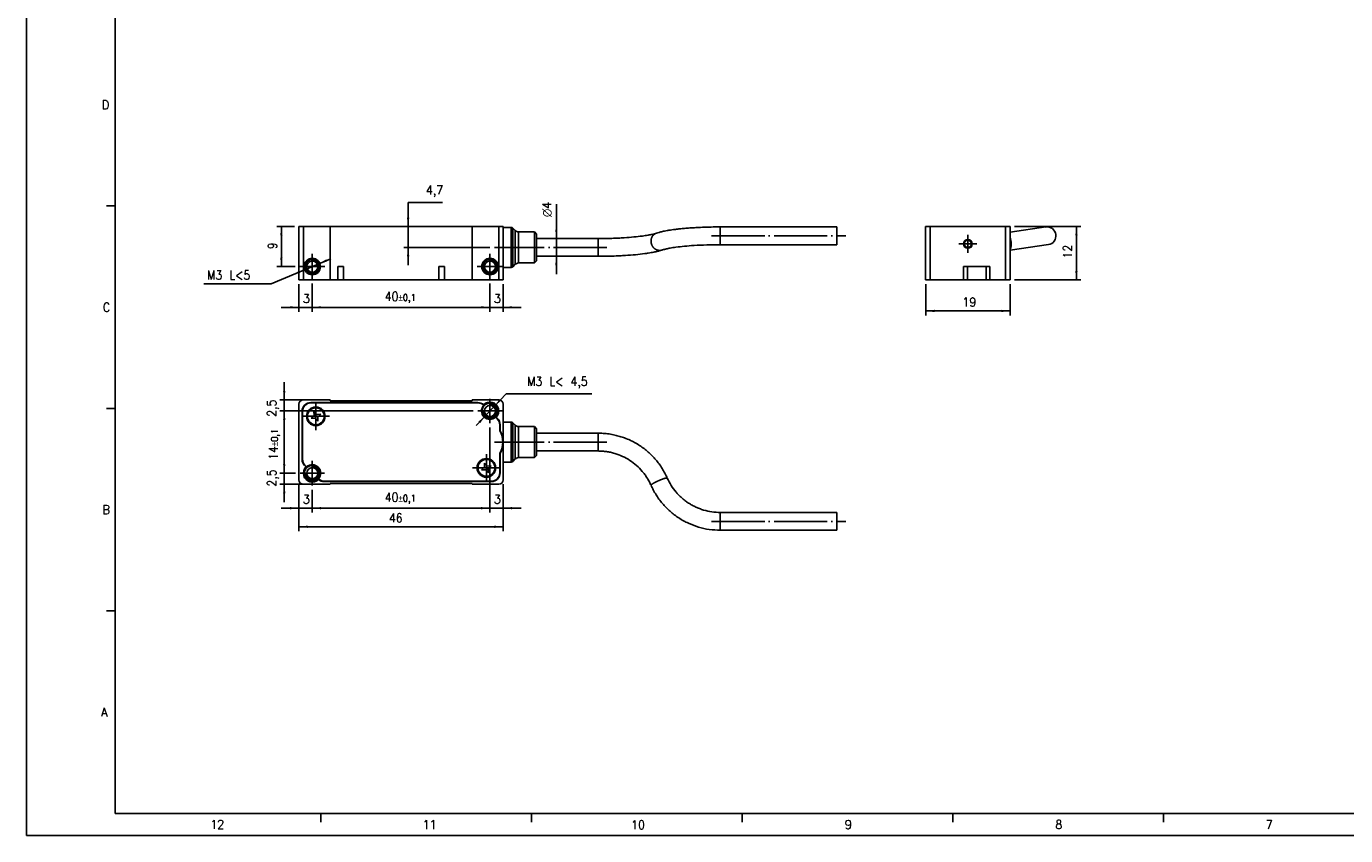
# Model space of a CAD drawing. Header units: millimetres. Extents: x -85 to 2608, y -72 to 348.
# Tile 1 of 7: x -85 to 212, y -72 to 110. Entities that reach past the tile are written whole.
import ezdxf

# ---------------------------------------------------------------- set-up
doc = ezdxf.new("R2010")
doc.units = ezdxf.units.MM
doc.linetypes.add('DOT_CENTER', pattern=[14, 12, -1, 0, -1])
doc.layers.add('1', color=7, linetype='Continuous')
doc.styles.add('CONVERTER_11', font='txt.shx', dxfattribs={"width": 0.9})
doc.dimstyles.new('ME10_DIM_33', dxfattribs={"dimtxt": 2, "dimasz": 2, "dimexe": 1, "dimexo": 1, "dimgap": 1, "dimtad": 1, "dimdsep": 46, "dimtxsty": 'CONVERTER_11', "dimsah": 1, "dimcen": 0.09, "dimclrd": 2, "dimclre": 2, "dimclrt": 2, "dimadec": 0, "dimazin": 0, "dimtfac": 1, "dimtdec": 4, "dimtix": 1, "dimtmove": 0, "dimatfit": 3, "dimfxl": 1, "dimtolj": 1, "dimtzin": 0, "dimarcsym": 0})
doc.dimstyles.new('ME10_DIM_34', dxfattribs={"dimtxt": 2, "dimasz": 2, "dimexe": 1, "dimexo": 1, "dimgap": 1, "dimtad": 1, "dimtih": 1, "dimtoh": 1, "dimdsep": 46, "dimtxsty": 'CONVERTER_11', "dimsah": 1, "dimcen": 0.09, "dimclrd": 2, "dimclre": 2, "dimclrt": 2, "dimadec": 0, "dimazin": 0, "dimtfac": 1, "dimtdec": 4, "dimtix": 1, "dimtmove": 1, "dimatfit": 3, "dimfxl": 1, "dimtolj": 1, "dimtzin": 0, "dimarcsym": 0})
doc.dimstyles.new('ME10_DIM_35', dxfattribs={"dimtxt": 2, "dimasz": 2, "dimexe": 1, "dimexo": 1, "dimgap": 1, "dimtad": 1, "dimdsep": 46, "dimtxsty": 'CONVERTER_11', "dimsah": 1, "dimcen": 0.09, "dimclrd": 2, "dimclre": 2, "dimclrt": 2, "dimadec": 0, "dimazin": 0, "dimtfac": 1, "dimtdec": 4, "dimtix": 1, "dimtmove": 0, "dimatfit": 3, "dimfxl": 1, "dimtolj": 1, "dimtzin": 0, "dimarcsym": 0})
doc.dimstyles.new('ME10_DIM_36', dxfattribs={"dimtxt": 2, "dimasz": 2, "dimexe": 1, "dimexo": 1, "dimgap": 1, "dimtad": 1, "dimdsep": 46, "dimtxsty": 'CONVERTER_11', "dimsah": 1, "dimcen": 0.09, "dimclrd": 2, "dimclre": 2, "dimclrt": 2, "dimadec": 0, "dimazin": 0, "dimtol": 1, "dimtp": 0.1, "dimtm": 0.1, "dimtfac": 0.75, "dimtdec": 0, "dimtix": 1, "dimtmove": 0, "dimatfit": 3, "dimfxl": 1, "dimtolj": 1, "dimtzin": 0, "dimarcsym": 0})
doc.dimstyles.new('ME10_DIM_37', dxfattribs={"dimtxt": 2, "dimasz": 2, "dimexe": 1, "dimexo": 1, "dimgap": 1, "dimtad": 1, "dimdsep": 46, "dimtxsty": 'CONVERTER_11', "dimsah": 1, "dimcen": 0.09, "dimclrd": 2, "dimclre": 2, "dimclrt": 2, "dimadec": 0, "dimazin": 0, "dimtfac": 1, "dimtdec": 4, "dimtix": 1, "dimtmove": 0, "dimatfit": 3, "dimfxl": 1, "dimtolj": 1, "dimtzin": 0, "dimarcsym": 0})
doc.dimstyles.new('ME10_DIM_38', dxfattribs={"dimtxt": 2, "dimasz": 2, "dimexe": 1, "dimexo": 1, "dimgap": 1, "dimtad": 1, "dimdsep": 46, "dimtxsty": 'CONVERTER_11', "dimsah": 1, "dimcen": 0.09, "dimclrd": 2, "dimclre": 2, "dimclrt": 2, "dimadec": 0, "dimazin": 0, "dimtfac": 1, "dimtdec": 4, "dimtix": 1, "dimtmove": 0, "dimatfit": 3, "dimfxl": 1, "dimtolj": 1, "dimtzin": 0, "dimarcsym": 0})
doc.dimstyles.new('ME10_DIM_39', dxfattribs={"dimtxt": 2, "dimasz": 2, "dimexe": 1, "dimexo": 1, "dimgap": 1, "dimtad": 1, "dimdsep": 46, "dimtxsty": 'CONVERTER_11', "dimsah": 1, "dimcen": 0.09, "dimclrd": 2, "dimclre": 2, "dimclrt": 2, "dimadec": 0, "dimazin": 0, "dimtfac": 1, "dimtdec": 4, "dimtix": 1, "dimtmove": 0, "dimatfit": 3, "dimfxl": 1, "dimtolj": 1, "dimtzin": 0, "dimarcsym": 0})
doc.dimstyles.new('ME10_DIM_40', dxfattribs={"dimtxt": 2, "dimasz": 2, "dimexe": 1, "dimexo": 1, "dimgap": 1, "dimtad": 1, "dimdsep": 46, "dimtxsty": 'CONVERTER_11', "dimsah": 1, "dimcen": 0.09, "dimclrd": 2, "dimclre": 2, "dimclrt": 2, "dimadec": 0, "dimazin": 0, "dimtfac": 1, "dimtdec": 4, "dimtix": 1, "dimtmove": 0, "dimatfit": 3, "dimfxl": 1, "dimtolj": 1, "dimtzin": 0, "dimarcsym": 0})
doc.dimstyles.new('ME10_DIM_41', dxfattribs={"dimtxt": 2, "dimasz": 2, "dimexe": 1, "dimexo": 1, "dimgap": 1, "dimtad": 1, "dimdsep": 46, "dimtxsty": 'CONVERTER_11', "dimsah": 1, "dimcen": 0.09, "dimclrd": 2, "dimclre": 2, "dimclrt": 2, "dimadec": 0, "dimazin": 0, "dimtfac": 1, "dimtdec": 4, "dimtix": 1, "dimtmove": 0, "dimatfit": 3, "dimfxl": 1, "dimtolj": 1, "dimtzin": 0, "dimarcsym": 0})
doc.dimstyles.new('ME10_DIM_42', dxfattribs={"dimtxt": 2, "dimasz": 2, "dimexe": 1, "dimexo": 1, "dimgap": 1, "dimtad": 1, "dimdsep": 46, "dimtxsty": 'CONVERTER_11', "dimsah": 1, "dimcen": 0.09, "dimclrd": 2, "dimclre": 2, "dimclrt": 2, "dimadec": 0, "dimazin": 0, "dimtfac": 1, "dimtdec": 4, "dimtix": 1, "dimtmove": 0, "dimatfit": 3, "dimfxl": 1, "dimtolj": 1, "dimtzin": 0, "dimarcsym": 0})
doc.dimstyles.new('ME10_DIM_43', dxfattribs={"dimtxt": 2, "dimasz": 2, "dimexe": 1, "dimexo": 1, "dimgap": 1, "dimtad": 1, "dimdsep": 46, "dimtxsty": 'CONVERTER_11', "dimsah": 1, "dimcen": 0.09, "dimclrd": 2, "dimclre": 2, "dimclrt": 2, "dimadec": 0, "dimazin": 0, "dimtfac": 1, "dimtdec": 4, "dimtix": 1, "dimtmove": 0, "dimatfit": 3, "dimfxl": 1, "dimtolj": 1, "dimtzin": 0, "dimarcsym": 0})
doc.dimstyles.new('ME10_DIM_44', dxfattribs={"dimtxt": 2, "dimasz": 2, "dimexe": 1, "dimexo": 1, "dimgap": 1, "dimtad": 1, "dimdsep": 46, "dimtxsty": 'CONVERTER_11', "dimsah": 1, "dimcen": 0.09, "dimclrd": 2, "dimclre": 2, "dimclrt": 2, "dimadec": 0, "dimazin": 0, "dimtol": 1, "dimtp": 0.1, "dimtm": 0.1, "dimtfac": 0.75, "dimtdec": 0, "dimtix": 1, "dimtmove": 0, "dimatfit": 3, "dimfxl": 1, "dimtolj": 1, "dimtzin": 0, "dimarcsym": 0})
doc.dimstyles.new('ME10_DIM_45', dxfattribs={"dimtxt": 2, "dimasz": 2, "dimexe": 1, "dimexo": 1, "dimgap": 1, "dimtad": 1, "dimdsep": 46, "dimtxsty": 'CONVERTER_11', "dimsah": 1, "dimcen": 0.09, "dimclrd": 2, "dimclre": 2, "dimclrt": 2, "dimadec": 0, "dimazin": 0, "dimtfac": 1, "dimtdec": 4, "dimtix": 1, "dimtmove": 0, "dimatfit": 3, "dimfxl": 1, "dimtolj": 1, "dimtzin": 0, "dimarcsym": 0})
doc.dimstyles.new('ME10_DIM_46', dxfattribs={"dimtxt": 2, "dimasz": 2, "dimexe": 1, "dimexo": 1, "dimgap": 1, "dimtad": 1, "dimdsep": 46, "dimtxsty": 'CONVERTER_11', "dimsah": 1, "dimcen": 0.09, "dimclrd": 2, "dimclre": 2, "dimclrt": 2, "dimadec": 0, "dimazin": 0, "dimtol": 1, "dimtp": 0.1, "dimtm": 0.1, "dimtfac": 0.75, "dimtdec": 0, "dimtix": 1, "dimtmove": 0, "dimatfit": 3, "dimfxl": 1, "dimtolj": 1, "dimtzin": 0, "dimarcsym": 0})
doc.dimstyles.new('ME10_DIM_47', dxfattribs={"dimtxt": 2, "dimasz": 2, "dimexe": 1, "dimexo": 1, "dimgap": 1, "dimtad": 1, "dimdsep": 46, "dimtxsty": 'CONVERTER_11', "dimsah": 1, "dimcen": 0.09, "dimclrd": 2, "dimclre": 2, "dimclrt": 2, "dimadec": 0, "dimazin": 0, "dimtfac": 1, "dimtdec": 4, "dimtix": 1, "dimtmove": 0, "dimatfit": 3, "dimfxl": 1, "dimtolj": 1, "dimtzin": 0, "dimarcsym": 0})

# ---------------------------------------------------------------- blocks, each defined once
blk = doc.blocks.new('CABEZA_REGLA_EXPOSED__26', base_point=(-23.55, 53))
at = {"color": 7, "linetype": 'Continuous'}
for p, q in [((-23.55, 65), (-22.55, 65)), ((-23.55, 53), (-23.55, 65)), ((-16.55, 65), (-22.55, 65)), ((15.45, 65), (-16.55, 65)), ((-16.55, 53), (-16.55, 65)), ((15.45, 65), (21.45, 65)), ((15.45, 65), (15.45, 53)), ((21.45, 65), (22.45, 65)), ((22.45, 64.8), (22.45, 65)), ((24.25, 64.8), (22.45, 64.8)), ((22.45, 55.8), (22.45, 64.8)), ((25.16, 64.09), (24.6, 64.65)), ((29.45, 63.8), (25.87, 63.8)), ((29.45, 56.8), (29.45, 63.8)), ((29.95, 63.3), (29.45, 63.8)), ((29.95, 63.3), (29.95, 57.3)), ((71.3, 64.92), (97.55, 64.92)), ((97.55, 60.94), (97.55, 64.92)), ((43.79, 62.3), (29.95, 62.3)), ((71.3, 60.92), (97.55, 60.92)), ((97.55, 60.92), (97.55, 60.94)), ((25.16, 56.51), (24.6, 55.95)), ((29.45, 56.8), (25.87, 56.8)), ((29.95, 57.3), (29.45, 56.8)), ((43.79, 58.3), (29.95, 58.3)), ((-14.77, 56), (-14.77, 53)), ((-14.77, 56), (-13.52, 56)), ((-13.52, 56), (-13.52, 53)), ((7.93, 56), (7.93, 53)), ((7.93, 56), (9.18, 56)), ((9.18, 56), (9.18, 53)), ((24.25, 55.8), (22.45, 55.8)), ((22.45, 53), (22.45, 55.8)), ((-23.55, 53), (-22.55, 53)), ((-22.55, 53), (-16.55, 53)), ((-14.77, 53), (-16.55, 53)), ((-14.77, 53), (-13.52, 53)), ((7.93, 53), (-13.52, 53)), ((7.93, 53), (9.18, 53)), ((15.45, 53), (9.18, 53)), ((21.45, 53), (15.45, 53)), ((21.45, 53), (22.45, 53))]:
    blk.add_line(p, q, dxfattribs=at)
at = {"color": 3, "linetype": 'Continuous'}
for p, q in [((-22.55, 65), (-22.55, 53)), ((21.45, 53), (21.45, 65)), ((24.25, 55.8), (24.25, 64.8)), ((24.6, 55.95), (24.6, 64.65)), ((25.16, 56.51), (25.16, 64.09)), ((25.87, 56.8), (25.87, 63.8)), ((71.3, 64.92), (71.3, 60.92)), ((43.79, 58.3), (43.79, 62.3))]:
    blk.add_line(p, q, dxfattribs=at)
at = {"color": 7, "linetype": 'Continuous'}
for centre, radius in [((-20.55, 56), 1.85), ((-20.55, 56), 1.6), ((-20.55, 56), 1.25), ((19.45, 56), 1.85), ((19.45, 56), 1.6), ((19.45, 56), 1.25)]:
    blk.add_circle(centre, radius, dxfattribs=at)
for centre, radius, start, end in [((24.25, 64.3), 0.5, 45, 90), ((25.87, 64.8), 1, 225, 270), ((25.87, 55.8), 1, 90, 135), ((24.25, 56.3), 0.5, 270, 315)]:
    blk.add_arc(centre, radius, start, end, dxfattribs=at)
for points, knots in [([(43.79, 62.3), (44.26, 62.3), (45.3, 62.31), (46.81, 62.34), (48.3, 62.4), (49.96, 62.49), (51.78, 62.63), (53.34, 62.81), (54.4, 62.96), (54.99, 63.05), (55.5, 63.15), (55.99, 63.25), (56.46, 63.37), (56.78, 63.47), (56.91, 63.51)], [0, 0, 0, 0, 1.413116, 3.102191, 4.528145, 5.906162, 8.079477, 10.000093, 10.624081, 11.293547, 11.770348, 12.197611, 12.794776, 13.209893, 13.209893, 13.209893, 13.209893]), ([(56.91, 63.51), (57.11, 63.57), (57.57, 63.71), (58.19, 63.86), (58.8, 63.99), (59.39, 64.1), (60.06, 64.21), (60.85, 64.32), (61.73, 64.43), (62.73, 64.54), (63.88, 64.64), (65.13, 64.73), (66.56, 64.81), (68.07, 64.87), (69.68, 64.91), (70.76, 64.92), (71.3, 64.92)], [0, 0, 0, 0, 0.62921, 1.420102, 1.920735, 2.501937, 3.237484, 3.957403, 4.896846, 5.884032, 6.986244, 8.336976, 9.653053, 11.270361, 12.875708, 14.497938, 14.497938, 14.497938, 14.497938]), ([(58.18, 59.71), (57.98, 59.65), (57.53, 59.51), (56.9, 59.36), (56.29, 59.23), (55.72, 59.12), (55.05, 59.01), (53.88, 58.84), (52.17, 58.65), (50.28, 58.5), (48.54, 58.41), (47.07, 58.35), (45.46, 58.31), (44.38, 58.3), (43.79, 58.3)], [0, 0, 0, 0, 0.62921, 1.420102, 1.920735, 2.501937, 3.167308, 3.957403, 6.044519, 8.336803, 9.65288, 11.270188, 12.725872, 14.497764, 14.497764, 14.497764, 14.497764]), ([(71.3, 60.92), (70.29, 60.91), (68.32, 60.89), (65.63, 60.77), (63.31, 60.59), (61.72, 60.41), (60.66, 60.26), (60.07, 60.16), (59.58, 60.07), (59.19, 59.98), (58.86, 59.91), (58.6, 59.84), (58.37, 59.77), (58.25, 59.73), (58.18, 59.71)], [0, 0, 0, 0, 3.020094, 5.905976, 8.079292, 9.999908, 10.709906, 11.293362, 11.787708, 12.197427, 12.492159, 12.809339, 12.999902, 13.209786, 13.209786, 13.209786, 13.209786])]:
    blk.add_open_spline(points, degree=3, knots=knots, dxfattribs=at)
at = {"color": 3, "linetype": 'Continuous'}
for points, knots in [([(55.71, 61.73), (55.71, 61.75), (55.71, 61.79), (55.72, 61.86), (55.72, 61.93), (55.73, 62), (55.74, 62.07), (55.75, 62.14), (55.77, 62.21), (55.79, 62.28), (55.81, 62.35), (55.83, 62.41), (55.86, 62.48), (55.88, 62.55), (55.91, 62.62), (55.95, 62.68), (55.98, 62.75), (56.02, 62.81), (56.06, 62.87), (56.11, 62.93), (56.15, 62.99), (56.2, 63.04), (56.25, 63.1), (56.31, 63.15), (56.36, 63.19), (56.42, 63.24), (56.48, 63.28), (56.53, 63.32), (56.6, 63.36), (56.66, 63.4), (56.72, 63.43), (56.78, 63.46), (56.85, 63.48), (56.89, 63.5), (56.91, 63.51)], [0, 0, 0, 0, 0.067336, 0.135441, 0.204275, 0.273796, 0.343959, 0.414718, 0.486023, 0.557823, 0.630066, 0.702698, 0.775664, 0.848908, 0.922375, 0.99601, 1.069758, 1.143564, 1.217376, 1.291142, 1.364811, 1.438337, 1.511673, 1.584775, 1.657603, 1.730116, 1.80228, 1.874058, 1.945419, 2.016332, 2.086771, 2.156708, 2.22612, 2.294983, 2.294983, 2.294983, 2.294983]), ([(58.18, 59.71), (58.16, 59.71), (58.13, 59.7), (58.07, 59.68), (58.02, 59.67), (57.97, 59.66), (57.92, 59.65), (57.86, 59.64), (57.81, 59.63), (57.76, 59.63), (57.71, 59.63), (57.66, 59.63), (57.6, 59.63), (57.55, 59.63), (57.5, 59.63), (57.45, 59.64), (57.4, 59.65), (57.35, 59.65), (57.3, 59.66), (57.25, 59.68), (57.19, 59.69), (57.14, 59.7), (57.09, 59.72), (57.03, 59.74), (56.98, 59.76), (56.93, 59.78), (56.88, 59.81), (56.82, 59.84), (56.77, 59.86), (56.72, 59.89), (56.67, 59.93), (56.62, 59.96), (56.57, 59.99), (56.52, 60.03), (56.48, 60.07), (56.43, 60.11), (56.38, 60.15), (56.34, 60.2), (56.29, 60.24), (56.25, 60.29), (56.21, 60.34), (56.17, 60.39), (56.13, 60.44), (56.1, 60.49), (56.06, 60.54), (56.03, 60.59), (56, 60.65), (55.97, 60.7), (55.94, 60.76), (55.91, 60.81), (55.89, 60.87), (55.86, 60.93), (55.84, 60.99), (55.82, 61.04), (55.8, 61.1), (55.79, 61.16), (55.77, 61.22), (55.76, 61.28), (55.75, 61.33), (55.74, 61.39), (55.73, 61.45), (55.72, 61.5), (55.72, 61.56), (55.71, 61.62), (55.71, 61.67), (55.71, 61.71), (55.71, 61.73)], [0, 0, 0, 0, 0.055115, 0.109848, 0.16419, 0.218131, 0.271662, 0.324773, 0.377456, 0.429703, 0.481506, 0.532858, 0.583751, 0.634179, 0.684538, 0.735539, 0.787199, 0.839513, 0.892478, 0.946088, 1.000336, 1.055215, 1.110715, 1.166824, 1.223529, 1.280815, 1.338665, 1.397061, 1.455982, 1.515406, 1.575308, 1.635662, 1.69644, 1.757613, 1.819148, 1.881013, 1.943172, 2.005591, 2.06823, 2.131052, 2.194018, 2.257086, 2.320216, 2.383366, 2.446495, 2.509561, 2.572521, 2.635336, 2.697963, 2.760362, 2.822494, 2.884321, 2.945804, 3.006908, 3.067598, 3.127841, 3.187605, 3.24686, 3.305578, 3.363732, 3.421299, 3.478255, 3.534579, 3.590253, 3.645259, 3.699583, 3.699583, 3.699583, 3.699583])]:
    blk.add_open_spline(points, degree=3, knots=knots, dxfattribs=at)
at = {"layer": '1', "color": 2, "linetype": 'DOT_CENTER'}
for p, q in [((69.3, 62.92), (99.55, 62.92)), ((26.25, 60.3), (20.45, 60.3)), ((26.25, 60.3), (20.45, 60.3)), ((27.16, 60.3), (22.6, 60.3)), ((45.79, 60.3), (23.87, 60.3)), ((-20.55, 58.85), (-20.55, 53.15)), ((19.45, 58.85), (19.45, 53.15)), ((-17.7, 56), (-23.4, 56)), ((22.3, 56), (16.6, 56))]:
    blk.add_line(p, q, dxfattribs=at)
at = {"layer": '1', "color": 30, "linetype": 'Continuous'}
for centre in [(-20.55, 56), (19.45, 56)]:
    blk.add_arc(centre, 1.5, 175, 95, dxfattribs=at)
blk = doc.blocks.new('*D57')
at = {"layer": '1', "color": 2, "linetype": 'Continuous'}
for p, q in [((34.4, 70.01), (34.4, 62.3)), ((30.95, 62.3), (35.4, 62.3)), ((34.4, 62.3), (34.4, 58.3)), ((30.95, 58.3), (35.4, 58.3)), ((34.4, 58.3), (34.4, 54.3))]:
    blk.add_line(p, q, dxfattribs=at)
at = {"layer": '1', "color": 2}
for points in [[(34.14, 64.3), (34.66, 64.3), (34.4, 62.3)], [(34.66, 56.3), (34.14, 56.3), (34.4, 58.3)]]:
    blk.add_solid(points, dxfattribs=at)
at = {"layer": '1', "color": 2, "insert": (33.4, 65.53), "char_height": 2, "attachment_point": 7, "rotation": 90, "line_spacing_factor": 0.60024, "style": 'CONVERTER_11'}
blk.add_mtext('\\C2; {\\Fgdt;n}\\C2;4', dxfattribs=at)
blk = doc.blocks.new('*D58')
at = {"layer": '1', "color": 2, "linetype": 'Continuous'}
for p, q in [((1.04, 56.3), (1.04, 70.39)), ((1.04, 70.39), (8.74, 70.39)), ((14.45, 65), (0.04, 65)), ((19.45, 60.3), (0.04, 60.3))]:
    blk.add_line(p, q, dxfattribs=at)
at = {"layer": '1', "color": 2}
for points in [[(0.77, 67), (1.3, 67), (1.04, 65)], [(1.3, 58.3), (0.77, 58.3), (1.04, 60.3)]]:
    blk.add_solid(points, dxfattribs=at)
at = {"layer": '1', "color": 2, "insert": (5.04, 71.59), "char_height": 2, "attachment_point": 7, "rotation": 0.0001, "line_spacing_factor": 0.60024, "style": 'CONVERTER_11'}
blk.add_mtext('4,7', dxfattribs=at)
blk = doc.blocks.new('*D59')
at = {"layer": '1', "color": 2, "linetype": 'Continuous'}
for p, q in [((19.45, 52.15), (19.45, 45.82)), ((22.45, 52), (22.45, 45.82)), ((15.45, 46.82), (19.45, 46.82)), ((19.45, 46.82), (22.45, 46.82)), ((22.45, 46.82), (26.45, 46.82))]:
    blk.add_line(p, q, dxfattribs=at)
at = {"layer": '1', "color": 2}
for points in [[(17.45, 46.56), (17.45, 47.09), (19.45, 46.82)], [(24.45, 47.09), (24.45, 46.56), (22.45, 46.82)]]:
    blk.add_solid(points, dxfattribs=at)
at = {"layer": '1', "color": 2, "insert": (20.35, 47.82), "char_height": 2, "attachment_point": 7, "rotation": 0.0001, "line_spacing_factor": 0.60024, "style": 'CONVERTER_11'}
blk.add_mtext('3', dxfattribs=at)
blk = doc.blocks.new('*D60')
at = {"layer": '1', "color": 2, "linetype": 'Continuous'}
for p, q in [((-20.55, 52.15), (-20.55, 45.82)), ((19.45, 52.15), (19.45, 45.82)), ((-20.55, 46.82), (19.45, 46.82))]:
    blk.add_line(p, q, dxfattribs=at)
at = {"layer": '1', "color": 2}
for points in [[(-18.55, 47.09), (-18.55, 46.56), (-20.55, 46.82)], [(17.45, 46.56), (17.45, 47.09), (19.45, 46.82)]]:
    blk.add_solid(points, dxfattribs=at)
at = {"layer": '1', "color": 2, "insert": (-4.23, 47.82), "char_height": 2, "attachment_point": 7, "rotation": 0.0001, "line_spacing_factor": 0.60024, "style": 'CONVERTER_11'}
blk.add_mtext('\\C2;40\\C2;\\H1.5;{\\Fgdt;`}0,1', dxfattribs=at)
blk = doc.blocks.new('*D61')
at = {"layer": '1', "color": 2, "linetype": 'Continuous'}
for p, q in [((-23.55, 52), (-23.55, 45.82)), ((-20.55, 52.15), (-20.55, 45.82)), ((-27.55, 46.82), (-23.55, 46.82)), ((-23.55, 46.82), (-20.55, 46.82)), ((-20.55, 46.82), (-16.55, 46.82))]:
    blk.add_line(p, q, dxfattribs=at)
at = {"layer": '1', "color": 2}
for points in [[(-25.55, 46.56), (-25.55, 47.09), (-23.55, 46.82)], [(-18.55, 47.09), (-18.55, 46.56), (-20.55, 46.82)]]:
    blk.add_solid(points, dxfattribs=at)
at = {"layer": '1', "color": 2, "insert": (-22.65, 47.82), "char_height": 2, "attachment_point": 7, "rotation": 0.0001, "line_spacing_factor": 0.60024, "style": 'CONVERTER_11'}
blk.add_mtext('3', dxfattribs=at)
blk = doc.blocks.new('*D62')
at = {"layer": '1', "color": 2, "linetype": 'Continuous'}
for p, q in [((-24.55, 65), (-28.51, 65)), ((-27.51, 65), (-27.51, 56)), ((-24.4, 56), (-28.51, 56))]:
    blk.add_line(p, q, dxfattribs=at)
at = {"layer": '1', "color": 2}
for points in [[(-27.24, 63), (-27.77, 63), (-27.51, 65)], [(-27.77, 58), (-27.24, 58), (-27.51, 56)]]:
    blk.add_solid(points, dxfattribs=at)
at = {"layer": '1', "color": 2, "insert": (-28.51, 59.9), "char_height": 2, "attachment_point": 7, "rotation": 90, "line_spacing_factor": 0.60024, "style": 'CONVERTER_11'}
blk.add_mtext('9', dxfattribs=at)
blk = doc.blocks.new('*D63')
at = {"layer": '1', "color": 2, "linetype": 'Continuous'}
for p, q in [((-16.4, 57.76), (-29.78, 52.08)), ((-29.78, 52.08), (-44.98, 52.08))]:
    blk.add_line(p, q, dxfattribs=at)
at = {"layer": '1', "color": 2}
for points in [[(-17.43, 57.61), (-17.22, 57.13), (-19.17, 56.59)], [(-23.66, 54.39), (-23.87, 54.87), (-21.93, 55.41)]]:
    blk.add_solid(points, dxfattribs=at)
at = {"layer": '1', "color": 2, "insert": (-44.22, 53.08), "char_height": 2, "attachment_point": 7, "rotation": 0.0001, "line_spacing_factor": 0.60024, "style": 'CONVERTER_11'}
blk.add_mtext('\\C2;M\\C2;3\\C2; L<5', dxfattribs=at)
blk = doc.blocks.new('CABEZA_REGLA_EXPOSED__27', base_point=(117.55, 53))
at = {"color": 7, "linetype": 'Continuous'}
for p, q in [((117.55, 65), (117.55, 53)), ((117.55, 65), (118.55, 65)), ((135.55, 65), (118.55, 65)), ((135.55, 65), (136.55, 65)), ((136.55, 53), (136.55, 65)), ((136.55, 63.72), (144.58, 64.9)), ((136.55, 59.67), (145.17, 60.94)), ((126.07, 56), (126.95, 56)), ((126.07, 56), (126.07, 53)), ((126.95, 56), (131.15, 56)), ((131.15, 56), (132.02, 56)), ((132.02, 56), (132.02, 53)), ((118.55, 53), (117.55, 53)), ((118.55, 53), (126.07, 53)), ((126.07, 53), (126.95, 53)), ((131.15, 53), (126.95, 53)), ((131.15, 53), (132.02, 53)), ((132.02, 53), (135.55, 53)), ((135.55, 53), (136.55, 53))]:
    blk.add_line(p, q, dxfattribs=at)
at = {"color": 3, "linetype": 'Continuous'}
for p, q in [((118.55, 53), (118.55, 65)), ((135.55, 53), (135.55, 65)), ((126.95, 53), (126.95, 56)), ((131.15, 53), (131.15, 56))]:
    blk.add_line(p, q, dxfattribs=at)
at = {"color": 7, "linetype": 'Continuous'}
for radius in [1, 0.8]:
    blk.add_circle((127.05, 61.1), radius, dxfattribs=at)
blk.add_arc((144.88, 62.92), 2, 278.3543, 98.3543, dxfattribs=at)
at = {"color": 3, "linetype": 'Continuous'}
for points, knots in [([(136.75, 61.73), (136.75, 61.76), (136.73, 61.83), (136.72, 61.94), (136.69, 62.04), (136.67, 62.13), (136.66, 62.2), (136.64, 62.26), (136.63, 62.31), (136.61, 62.36), (136.6, 62.42), (136.58, 62.47), (136.56, 62.52), (136.55, 62.56), (136.55, 62.57)], [0, 0, 0, 0, 0.1055445, 0.2130129, 0.3220291, 0.4321717, 0.4875244, 0.5429836, 0.5984865, 0.6539685, 0.7093636, 0.7646047, 0.8196235, 0.8743514, 0.8743514, 0.8743514, 0.8743514]), ([(136.55, 59.85), (136.55, 59.86), (136.57, 59.88), (136.59, 59.92), (136.61, 59.96), (136.63, 60), (136.65, 60.04), (136.66, 60.09), (136.68, 60.14), (136.7, 60.19), (136.71, 60.24), (136.73, 60.3), (136.74, 60.35), (136.75, 60.41), (136.76, 60.47), (136.77, 60.53), (136.78, 60.59), (136.78, 60.66), (136.79, 60.72), (136.8, 60.79), (136.8, 60.86), (136.8, 60.92), (136.8, 60.99), (136.8, 61.06), (136.8, 61.13), (136.8, 61.19), (136.8, 61.26), (136.79, 61.33), (136.79, 61.4), (136.78, 61.46), (136.78, 61.53), (136.77, 61.6), (136.76, 61.66), (136.75, 61.7), (136.75, 61.73)], [0, 0, 0, 0, 0.040437, 0.082685, 0.126772, 0.172708, 0.22049, 0.270101, 0.32151, 0.374672, 0.429533, 0.486023, 0.544065, 0.603571, 0.664444, 0.726581, 0.789869, 0.854194, 0.919434, 0.985465, 1.052162, 1.119396, 1.18704, 1.254969, 1.323055, 1.391178, 1.459218, 1.52706, 1.594593, 1.661713, 1.728319, 1.794317, 1.859621, 1.924148, 1.924148, 1.924148, 1.924148])]:
    blk.add_open_spline(points, degree=3, knots=knots, dxfattribs=at)
at = {"layer": '1', "color": 2, "linetype": 'DOT_CENTER'}
for p, q in [((127.05, 63.1), (127.05, 59.1)), ((129.05, 61.1), (125.05, 61.1))]:
    blk.add_line(p, q, dxfattribs=at)
blk = doc.blocks.new('*D64')
at = {"layer": '1', "color": 2, "linetype": 'Continuous'}
for p, q in [((137.55, 65), (152.49, 65)), ((151.49, 65), (151.49, 53)), ((137.55, 53), (152.49, 53))]:
    blk.add_line(p, q, dxfattribs=at)
at = {"layer": '1', "color": 2}
for points in [[(151.75, 63), (151.22, 63), (151.49, 65)], [(151.22, 55), (151.75, 55), (151.49, 53)]]:
    blk.add_solid(points, dxfattribs=at)
at = {"layer": '1', "color": 2, "insert": (150.49, 57.8), "char_height": 2, "attachment_point": 7, "rotation": 90, "line_spacing_factor": 0.60024, "style": 'CONVERTER_11'}
blk.add_mtext('12', dxfattribs=at)
blk = doc.blocks.new('*D65')
at = {"layer": '1', "color": 2, "linetype": 'Continuous'}
for p, q in [((117.55, 52), (117.55, 45.01)), ((136.55, 52), (136.55, 45.01)), ((117.55, 46.01), (136.55, 46.01))]:
    blk.add_line(p, q, dxfattribs=at)
at = {"layer": '1', "color": 2}
for points in [[(119.55, 46.28), (119.55, 45.75), (117.55, 46.01)], [(134.55, 45.75), (134.55, 46.28), (136.55, 46.01)]]:
    blk.add_solid(points, dxfattribs=at)
at = {"layer": '1', "color": 2, "insert": (125.85, 47.01), "char_height": 2, "attachment_point": 7, "rotation": 0.0001, "line_spacing_factor": 0.60024, "style": 'CONVERTER_11'}
blk.add_mtext('19', dxfattribs=at)
blk = doc.blocks.new('CABEZA_REGLA_EXPOSED__28', base_point=(-23.55, -3.33))
at = {"color": 7, "linetype": 'Continuous'}
for p, q in [((-23.55, 25), (-23.55, 8)), ((-22.55, 26), (-16.55, 26)), ((16.73, 25.4), (-20.85, 25.4)), ((16.73, 25.3), (-20.85, 25.3)), ((-16.55, 25.8), (-16.55, 26)), ((15.45, 25.8), (-16.55, 25.8)), ((15.45, 26), (21.45, 26)), ((15.45, 26), (15.45, 25.8)), ((22.45, 25), (22.45, 21)), ((-22.85, 23.4), (-22.85, 12.63)), ((-22.75, 23.4), (-22.75, 12.63)), ((-20.83, 21.85), (-20.16, 22.47)), ((-19.92, 21.88), (-20.83, 21.85)), ((-20.16, 22.47), (-20.2, 23.38)), ((-20.2, 23.38), (-19.58, 22.72)), ((-19.29, 21.22), (-19.92, 21.88)), ((-19.58, 22.72), (-18.66, 22.75)), ((-18.66, 22.75), (-19.33, 22.13)), ((-19.33, 22.13), (-19.29, 21.22)), ((21.1, 21.72), (20.73, 22.09)), ((20.87, 22.09), (21.17, 21.79)), ((22.45, 21), (22.45, 16.5)), ((24.25, 21), (22.45, 21)), ((25.16, 20.29), (24.6, 20.85)), ((21.65, 19.02), (21.65, 20.37)), ((21.75, 19.05), (21.75, 20.37)), ((29.45, 20), (25.87, 20)), ((29.95, 19.5), (29.45, 20)), ((29.45, 16.5), (29.45, 20)), ((29.95, 19.5), (29.95, 16.5)), ((43.79, 18.5), (29.95, 18.5)), ((22.45, 12), (22.45, 16.5)), ((29.45, 13), (29.45, 16.5)), ((29.95, 16.5), (29.95, 13.5)), ((21.65, 9.6), (21.65, 13.98)), ((21.75, 9.6), (21.75, 13.95)), ((24.25, 12), (22.45, 12)), ((22.45, 8), (22.45, 12)), ((25.16, 12.71), (24.6, 12.15)), ((29.45, 13), (25.87, 13)), ((29.95, 13.5), (29.45, 13)), ((43.79, 14.5), (29.95, 14.5)), ((-21.96, 10.91), (-22.26, 11.21)), ((-21.82, 10.91), (-22.19, 11.28)), ((17.57, 10.25), (18.24, 10.87)), ((18.48, 10.28), (17.57, 10.25)), ((18.24, 10.87), (18.2, 11.78)), ((18.2, 11.78), (18.82, 11.12)), ((19.11, 9.62), (18.48, 10.28)), ((18.82, 11.12), (19.74, 11.15)), ((19.74, 11.15), (19.07, 10.53)), ((19.07, 10.53), (19.11, 9.62)), ((-22.55, 7), (-16.55, 7)), ((19.75, 7.7), (-17.82, 7.7)), ((-17.82, 7.6), (19.75, 7.6)), ((-16.55, 7), (-16.55, 7.2)), ((-16.55, 7.2), (15.45, 7.2)), ((15.45, 7.2), (15.45, 7)), ((15.45, 7), (21.45, 7)), ((71.3, 0.67), (97.55, 0.67)), ((97.55, -3.33), (97.55, 0.67)), ((71.3, -3.33), (97.55, -3.33))]:
    blk.add_line(p, q, dxfattribs=at)
at = {"color": 3, "linetype": 'Continuous'}
for p, q in [((24.25, 12), (24.25, 21)), ((24.6, 12.15), (24.6, 20.85)), ((25.16, 12.71), (25.16, 20.29)), ((25.87, 13), (25.87, 20)), ((43.79, 16.79), (43.79, 18.5)), ((43.79, 14.5), (43.79, 16.79)), ((71.3, -1.04), (71.3, -3.33))]:
    blk.add_line(p, q, dxfattribs=at)
at = {"color": 7, "linetype": 'Continuous'}
for centre, radius in [((-19.75, 22.3), 2.1), ((-19.75, 22.3), 1.9), ((19.45, 23.5), 1.75), ((19.45, 23.5), 1.25), ((18.65, 10.7), 2.1), ((18.65, 10.7), 1.9), ((-20.55, 9.5), 1.75), ((-20.55, 9.5), 1.25)]:
    blk.add_circle(centre, radius, dxfattribs=at)
for centre, radius, start, end in [((-22.55, 25), 1, 90, 180), ((-20.85, 23.4), 2, 90, 180), ((-20.85, 23.4), 1.9, 90, 180), ((16.73, 23.4), 2, 49.0546, 90), ((16.73, 23.4), 1.9, 46.1691, 90), ((19.45, 23.5), 1.9, 138.0289, 311.983), ((19.45, 23.5), 2, 315, 135.1434), ((21.45, 25), 1, 0, 90), ((19.75, 20.37), 1.9, 0, 45), ((19.75, 20.37), 2, 360, 45), ((24.25, 20.5), 0.5, 45, 90), ((17.45, 16.5), 4.9, 328.9973, 31.0027), ((17.45, 16.5), 5, 360, 30.6834), ((25.87, 21), 1, 225, 270), ((17.45, 16.5), 5, 329.3166, 360), ((-20.85, 12.63), 2, 180, 225), ((-20.85, 12.63), 1.9, 180, 225), ((24.25, 12.5), 0.5, 270, 315), ((25.87, 12), 1, 90, 135), ((-20.55, 9.5), 2, 135, 315.1434), ((-20.55, 9.5), 1.9, 318.0289, 131.983), ((19.75, 9.6), 1.9, 270, 0), ((19.75, 9.6), 2, 270, 0), ((-22.55, 8), 1, 180, 270), ((-17.82, 9.6), 1.9, 226.1691, 270), ((-17.82, 9.6), 2, 229.0546, 270), ((21.45, 8), 1, 270, 0)]:
    blk.add_arc(centre, radius, start, end, dxfattribs=at)
for points, knots in [([(43.79, 18.5), (44.18, 18.49), (45, 18.48), (46.26, 18.34), (47.5, 18.11), (48.67, 17.8), (49.82, 17.42), (50.94, 16.96), (52.06, 16.39), (53.47, 15.55), (55.12, 14.3), (56.54, 12.86), (57.55, 11.58), (58.24, 10.57), (58.86, 9.49), (59.21, 8.76), (59.38, 8.39)], [0, 0, 0, 0, 1.158224, 2.473061, 3.786953, 4.943971, 6.09959, 7.410765, 8.563883, 9.871836, 12.322425, 14.769717, 15.913168, 17.209257, 18.426059, 19.642178, 19.642178, 19.642178, 19.642178]), ([(55.72, 6.78), (55.59, 7.04), (55.33, 7.6), (54.86, 8.42), (54.32, 9.21), (53.55, 10.18), (52.47, 11.28), (50.97, 12.42), (49.32, 13.33), (47.82, 13.9), (46.6, 14.21), (45.69, 14.37), (44.76, 14.48), (44.13, 14.49), (43.79, 14.5)], [0, 0, 0, 0, 0.868161, 1.853177, 2.841398, 3.713509, 5.582843, 7.455478, 9.339631, 11.226351, 12.233419, 13.120537, 14.008461, 15.017042, 15.017042, 15.017042, 15.017042]), ([(71.3, -3.33), (70.47, -3.3), (68.83, -3.23), (66.41, -2.67), (64.09, -1.81), (62.29, -0.81), (60.95, 0.13), (60, 0.91), (59.11, 1.75), (58.27, 2.67), (57.51, 3.63), (56.82, 4.67), (56.22, 5.7), (55.88, 6.43), (55.72, 6.78)], [0, 0, 0, 0, 2.470864, 4.940772, 7.404381, 9.865441, 11.09296, 12.319675, 13.543516, 14.766526, 16.063397, 17.206065, 18.499246, 19.638981, 19.638981, 19.638981, 19.638981]), ([(59.38, 8.39), (59.65, 7.84), (60.2, 6.72), (61.12, 5.49), (61.95, 4.57), (62.61, 3.94), (63.35, 3.33), (64.14, 2.78), (64.96, 2.29), (65.79, 1.87), (66.64, 1.51), (67.84, 1.11), (69.4, 0.75), (70.67, 0.7), (71.3, 0.67)], [0, 0, 0, 0, 1.854065, 3.711082, 4.585934, 5.579301, 6.45775, 7.455489, 8.456538, 9.339061, 10.223731, 11.228808, 13.122444, 15.017047, 15.017047, 15.017047, 15.017047])]:
    blk.add_open_spline(points, degree=3, knots=knots, dxfattribs=at)
at = {"color": 3, "linetype": 'Continuous'}
for points, knots in [([(55.71, 6.8), (55.71, 6.8), (55.71, 6.8), (55.71, 6.81), (55.72, 6.83), (55.73, 6.84), (55.74, 6.86), (55.75, 6.87), (55.76, 6.88), (55.77, 6.9), (55.79, 6.91), (55.81, 6.93), (55.82, 6.94), (55.85, 6.96), (55.87, 6.98), (55.89, 7), (55.92, 7.02), (55.95, 7.04), (55.97, 7.06), (56.01, 7.08), (56.04, 7.1), (56.07, 7.12), (56.11, 7.15), (56.15, 7.17), (56.19, 7.19), (56.24, 7.22), (56.29, 7.26), (56.36, 7.3), (56.44, 7.34), (56.51, 7.38), (56.59, 7.42), (56.67, 7.46), (56.75, 7.5), (56.83, 7.54), (56.91, 7.59), (57, 7.63), (57.08, 7.67), (57.16, 7.7), (57.25, 7.74), (57.33, 7.78), (57.41, 7.82), (57.48, 7.85), (57.53, 7.87), (57.57, 7.89), (57.61, 7.9), (57.67, 7.93), (57.73, 7.96), (57.82, 7.99), (57.9, 8.02), (57.98, 8.06), (58.07, 8.09), (58.15, 8.12), (58.23, 8.15), (58.32, 8.18), (58.4, 8.21), (58.48, 8.24), (58.55, 8.26), (58.63, 8.29), (58.7, 8.31), (58.77, 8.33), (58.84, 8.35), (58.9, 8.37), (58.97, 8.38), (59.02, 8.39), (59.07, 8.4), (59.12, 8.41), (59.17, 8.42), (59.21, 8.42), (59.25, 8.43), (59.28, 8.43), (59.31, 8.43), (59.33, 8.42), (59.35, 8.41), (59.37, 8.4), (59.37, 8.4), (59.38, 8.39), (59.38, 8.39)], [0, 0, 0, 0, 0.005088, 0.010497, 0.029991, 0.054307, 0.068536, 0.084239, 0.101476, 0.120293, 0.141678, 0.164864, 0.189876, 0.216732, 0.24544, 0.276003, 0.308415, 0.342662, 0.378725, 0.416575, 0.45618, 0.497497, 0.540481, 0.585076, 0.631223, 0.678859, 0.755725, 0.835729, 0.91856, 1.003884, 1.091355, 1.180615, 1.2713, 1.363047, 1.455494, 1.548289, 1.641092, 1.733576, 1.825435, 1.916382, 2.006152, 2.094505, 2.13807, 2.181395, 2.224981, 2.268854, 2.357345, 2.446614, 2.536389, 2.626374, 2.716255, 2.805704, 2.894379, 2.981929, 3.067998, 3.152228, 3.234268, 3.313772, 3.390409, 3.463868, 3.533857, 3.600116, 3.662411, 3.720548, 3.774368, 3.823753, 3.868628, 3.908968, 3.947074, 3.980126, 4.008305, 4.031904, 4.056027, 4.074969, 4.081171, 4.087158, 4.087158, 4.087158, 4.087158]), ([(55.72, 6.78), (55.72, 6.78), (55.71, 6.78), (55.71, 6.78), (55.71, 6.79), (55.71, 6.79), (55.71, 6.79), (55.71, 6.79), (55.71, 6.79), (55.71, 6.79), (55.71, 6.8)], [0, 0, 0, 0, 0.00197105, 0.00394244, 0.00591991, 0.007909, 0.009915, 0.01194292, 0.01399748, 0.01608305, 0.01608305, 0.01608305, 0.01608305]), ([(71.3, -1.04), (71.3, -0.93), (71.3, -0.72), (71.3, -0.4), (71.3, -0.11), (71.3, 0.16), (71.3, 0.37), (71.3, 0.52), (71.3, 0.61), (71.3, 0.65), (71.3, 0.67)], [0, 0, 0, 0, 0.328027, 0.6385, 0.944572, 1.2096, 1.427628, 1.586816, 1.648115, 1.709413, 1.709413, 1.709413, 1.709413])]:
    blk.add_open_spline(points, degree=3, knots=knots, dxfattribs=at)
at = {"layer": '1', "color": 2, "linetype": 'DOT_CENTER'}
for p, q in [((-19.75, 25.4), (-19.75, 19.2)), ((19.45, 26.25), (19.45, 20.75)), ((-16.65, 22.3), (-22.85, 22.3)), ((22.2, 23.5), (16.7, 23.5)), ((26.25, 16.5), (20.45, 16.5)), ((27.16, 16.5), (22.6, 16.5)), ((45.79, 16.5), (23.87, 16.5)), ((-20.55, 12.25), (-20.55, 6.75)), ((18.65, 13.8), (18.65, 7.6)), ((-17.8, 9.5), (-23.3, 9.5)), ((21.75, 10.7), (15.55, 10.7)), ((69.3, -1.33), (99.55, -1.33))]:
    blk.add_line(p, q, dxfattribs=at)
at = {"layer": '1', "color": 30, "linetype": 'Continuous'}
for centre in [(19.45, 23.5), (-20.55, 9.5)]:
    blk.add_arc(centre, 1.5, 175, 95, dxfattribs=at)
blk = doc.blocks.new('*D66')
at = {"layer": '1', "color": 2, "linetype": 'Continuous'}
for p, q in [((-23.55, 7), (-23.55, -3.55)), ((22.45, 7), (22.45, -3.55)), ((22.45, -2.55), (-23.55, -2.55))]:
    blk.add_line(p, q, dxfattribs=at)
at = {"layer": '1', "color": 2}
for points in [[(-21.55, -2.29), (-21.55, -2.82), (-23.55, -2.55)], [(20.45, -2.82), (20.45, -2.29), (22.45, -2.55)]]:
    blk.add_solid(points, dxfattribs=at)
at = {"layer": '1', "color": 2, "insert": (-3.3, -1.55), "char_height": 2, "attachment_point": 7, "rotation": 0.0001, "line_spacing_factor": 0.60024, "style": 'CONVERTER_11'}
blk.add_mtext('46', dxfattribs=at)
blk = doc.blocks.new('*D67')
at = {"layer": '1', "color": 2, "linetype": 'Continuous'}
for p, q in [((19.45, 19.75), (19.45, 0.64)), ((22.45, 7), (22.45, 0.64)), ((15.45, 1.64), (19.45, 1.64)), ((19.45, 1.64), (22.45, 1.64)), ((22.45, 1.64), (26.45, 1.64))]:
    blk.add_line(p, q, dxfattribs=at)
at = {"layer": '1', "color": 2}
for points in [[(17.45, 1.37), (17.45, 1.9), (19.45, 1.64)], [(24.45, 1.9), (24.45, 1.37), (22.45, 1.64)]]:
    blk.add_solid(points, dxfattribs=at)
at = {"layer": '1', "color": 2, "insert": (20.35, 2.64), "char_height": 2, "attachment_point": 7, "rotation": 0.0001, "line_spacing_factor": 0.60024, "style": 'CONVERTER_11'}
blk.add_mtext('3', dxfattribs=at)
blk = doc.blocks.new('*D68')
at = {"layer": '1', "color": 2, "linetype": 'Continuous'}
for p, q in [((-23.55, 7), (-23.55, 0.64)), ((-20.55, 5.75), (-20.55, 0.64)), ((-23.55, 1.64), (-27.55, 1.64)), ((-20.55, 1.64), (-23.55, 1.64)), ((-16.55, 1.64), (-20.55, 1.64))]:
    blk.add_line(p, q, dxfattribs=at)
at = {"layer": '1', "color": 2}
for points in [[(-25.55, 1.37), (-25.55, 1.9), (-23.55, 1.64)], [(-18.55, 1.9), (-18.55, 1.37), (-20.55, 1.64)]]:
    blk.add_solid(points, dxfattribs=at)
at = {"layer": '1', "color": 2, "insert": (-22.65, 2.64), "char_height": 2, "attachment_point": 7, "rotation": 0.0001, "line_spacing_factor": 0.60024, "style": 'CONVERTER_11'}
blk.add_mtext('3', dxfattribs=at)
blk = doc.blocks.new('*D69')
at = {"layer": '1', "color": 2, "linetype": 'Continuous'}
for p, q in [((19.45, 19.75), (19.45, 0.64)), ((-20.55, 5.75), (-20.55, 0.64)), ((-20.55, 1.64), (19.45, 1.64))]:
    blk.add_line(p, q, dxfattribs=at)
at = {"layer": '1', "color": 2}
for points in [[(-18.55, 1.9), (-18.55, 1.37), (-20.55, 1.64)], [(17.45, 1.37), (17.45, 1.9), (19.45, 1.64)]]:
    blk.add_solid(points, dxfattribs=at)
at = {"layer": '1', "color": 2, "insert": (-4.23, 2.64), "char_height": 2, "attachment_point": 7, "rotation": 0.0001, "line_spacing_factor": 0.60024, "style": 'CONVERTER_11'}
blk.add_mtext('\\C2;40\\C2;\\H1.5;{\\Fgdt;`}0,1', dxfattribs=at)
blk = doc.blocks.new('*D70')
at = {"layer": '1', "color": 2, "linetype": 'Continuous'}
for p, q in [((-26.86, 13.5), (-26.86, 9.5)), ((-24.3, 9.5), (-27.86, 9.5)), ((-26.86, 9.5), (-26.86, 7)), ((-17.55, 7), (-27.86, 7)), ((-26.86, 7), (-26.86, 3))]:
    blk.add_line(p, q, dxfattribs=at)
at = {"layer": '1', "color": 2}
for points in [[(-27.12, 11.5), (-26.6, 11.5), (-26.86, 9.5)], [(-26.6, 5), (-27.12, 5), (-26.86, 7)]]:
    blk.add_solid(points, dxfattribs=at)
at = {"layer": '1', "color": 2, "insert": (-28.06, 6.5), "char_height": 2, "attachment_point": 7, "rotation": 90, "line_spacing_factor": 0.60024, "style": 'CONVERTER_11'}
blk.add_mtext('2,5', dxfattribs=at)
blk = doc.blocks.new('*D71')
at = {"layer": '1', "color": 2, "linetype": 'Continuous'}
for p, q in [((15.7, 23.5), (-27.86, 23.5)), ((-26.86, 23.5), (-26.86, 9.5)), ((-24.3, 9.5), (-27.86, 9.5))]:
    blk.add_line(p, q, dxfattribs=at)
at = {"layer": '1', "color": 2}
for points in [[(-26.6, 21.5), (-27.12, 21.5), (-26.86, 23.5)], [(-27.12, 11.5), (-26.6, 11.5), (-26.86, 9.5)]]:
    blk.add_solid(points, dxfattribs=at)
at = {"layer": '1', "color": 2, "insert": (-27.86, 12.51), "char_height": 2, "attachment_point": 7, "rotation": 90, "line_spacing_factor": 0.60024, "style": 'CONVERTER_11'}
blk.add_mtext('\\C2;14\\C2;\\H1.5;{\\Fgdt;`}0,1', dxfattribs=at)
blk = doc.blocks.new('*D72')
at = {"layer": '1', "color": 2, "linetype": 'Continuous'}
for p, q in [((-26.86, 30), (-26.86, 26)), ((-17.55, 26), (-27.86, 26)), ((-26.86, 26), (-26.86, 23.5)), ((15.7, 23.5), (-27.86, 23.5)), ((-26.86, 23.5), (-26.86, 19.5))]:
    blk.add_line(p, q, dxfattribs=at)
at = {"layer": '1', "color": 2}
for points in [[(-27.12, 28), (-26.6, 28), (-26.86, 26)], [(-26.6, 21.5), (-27.12, 21.5), (-26.86, 23.5)]]:
    blk.add_solid(points, dxfattribs=at)
at = {"layer": '1', "color": 2, "insert": (-28.06, 22.2), "char_height": 2, "attachment_point": 7, "rotation": 90, "line_spacing_factor": 0.60024, "style": 'CONVERTER_11'}
blk.add_mtext('2,5', dxfattribs=at)
blk = doc.blocks.new('*D73')
at = {"layer": '1', "color": 2, "linetype": 'Continuous'}
for p, q in [((16.38, 20.22), (23.07, 27.35)), ((23.07, 27.35), (42.37, 27.35))]:
    blk.add_line(p, q, dxfattribs=at)
at = {"layer": '1', "color": 2}
for points in [[(21.66, 26.23), (22.04, 25.87), (20.48, 24.59)], [(17.25, 20.77), (16.87, 21.13), (18.43, 22.41)]]:
    blk.add_solid(points, dxfattribs=at)
at = {"layer": '1', "color": 2, "insert": (27.83, 28.55), "char_height": 2, "attachment_point": 7, "rotation": 0.0001, "line_spacing_factor": 0.60024, "style": 'CONVERTER_11'}
blk.add_mtext('\\C2;M\\C2;3\\C2; L< 4,5', dxfattribs=at)
blk = doc.blocks.new('_A2', base_point=(504.09, -67.04))
at = {"layer": '1', "color": 7, "linetype": 'Continuous'}
for p, q in [((-64.91, 342.96), (-64.91, -67.04)), ((-64.91, -67.04), (504.09, -67.04))]:
    blk.add_line(p, q, dxfattribs=at)
at = {"layer": '1', "color": 2, "linetype": 'Continuous'}
for p, q in [((-84.91, 224.96), (-84.91, -72.04)), ((-64.91, 69.63), (-66.91, 69.63)), ((-64.91, 24.08), (-66.91, 24.08)), ((-64.91, -21.48), (-66.91, -21.48)), ((-18.59, -69.04), (-18.59, -67.04)), ((28.82, -69.04), (28.82, -67.04)), ((76.24, -69.04), (76.24, -67.04)), ((123.66, -69.04), (123.66, -67.04)), ((171.07, -69.04), (171.07, -67.04)), ((-84.91, -72.04), (509.09, -72.04))]:
    blk.add_line(p, q, dxfattribs=at)
at = {"layer": '1', "color": 2, "char_height": 2, "attachment_point": 4, "line_spacing_factor": 1.20048, "style": 'CONVERTER_11'}
for s, insert in [('D', (-67.9, 92.41)), ('C', (-67.68, 46.85)), ('B', (-67.77, 1.3)), ('A', (-68.06, -44.26)), ('12', (-43.49, -69.53)), ('9', (99.37, -69.56)), ('8', (146.76, -69.53)), ('11', (4.32, -69.59)), ('10', (51.25, -69.62)), ('7', (194.12, -69.59))]:
    blk.add_mtext(s, dxfattribs=dict(at, insert=insert))
blk = doc.blocks.new('Alzado3', base_point=(37, 59))
blk.add_blockref('CABEZA_REGLA_EXPOSED__26', (-23.546, 53))
at = {"layer": '1'}
blk.add_blockref('*D63', (0, 0), dxfattribs=at)
dim = blk.add_linear_dim(base=(1.037, 60.3), p1=(15.454, 65), p2=(20.454, 60.3), angle=90, dimstyle='ME10_DIM_34', dxfattribs=at)
dim.commit()
dim.dimension.update_dxf_attribs({"geometry": '*D58', "text_midpoint": (6.887, 72.494), "dimtype": 160, "text_rotation": 0.00014})
dim = blk.add_linear_dim(base=(34.401, 62.3), p1=(29.954, 58.3), p2=(29.954, 62.3), angle=90, dimstyle='ME10_DIM_33', override={"dimpost": ' {\\Fgdt;n}<>'}, dxfattribs=at)
dim.commit()
dim.dimension.update_dxf_attribs({"geometry": '*D57', "text_midpoint": (32.401, 67.408), "text_rotation": 90})
dim = blk.add_linear_dim(base=(-27.507, 65), p1=(-23.396, 56), p2=(-23.546, 65), angle=90, dimstyle='ME10_DIM_38', dxfattribs=at)
dim.commit()
dim.dimension.update_dxf_attribs({"geometry": '*D62', "text_midpoint": (-29.507, 60.5), "text_rotation": 90})
for base, p1, p2, dimstyle, picture, middle in [((-23.546, 46.822), (-20.546, 53.15), (-23.546, 53), 'ME10_DIM_37', '*D61', (-22.046, 48.822)), ((-20.546, 46.822), (19.454, 53.15), (-20.546, 53.15), 'ME10_DIM_36', '*D60', (-0.546, 48.822)), ((19.454, 46.822), (22.454, 53), (19.454, 53.15), 'ME10_DIM_35', '*D59', (20.954, 48.822))]:
    dim = blk.add_linear_dim(base=base, p1=p1, p2=p2, dimstyle=dimstyle, dxfattribs=at)
    dim.commit()
    dim.dimension.update_dxf_attribs({"geometry": picture, "text_midpoint": middle, "text_rotation": 0.00014})
blk = doc.blocks.new('Izquierda2', base_point=(132.2, 59))
blk.add_blockref('CABEZA_REGLA_EXPOSED__27', (117.546, 53))
at = {"layer": '1'}
for p2, distance, dimstyle, picture, middle, turn in [((136.546, 65), -14.94, 'ME10_DIM_39', '*D64', (149.486, 59), 90), ((117.546, 53), 6.985, 'ME10_DIM_40', '*D65', (127.046, 48.015), 0.00014)]:
    dim = blk.add_aligned_dim(p1=(136.546, 53), p2=p2, distance=distance, dimstyle=dimstyle, dxfattribs=at)
    dim.commit()
    dim.dimension.update_dxf_attribs({"geometry": picture, "text_midpoint": middle, "text_rotation": turn})
blk = doc.blocks.new('Superior3', base_point=(37, 11.346))
blk.add_blockref('CABEZA_REGLA_EXPOSED__28', (-23.546, -3.33))
at = {"layer": '1'}
blk.add_blockref('*D73', (0, 0), dxfattribs=at)
for base, p1, p2, dimstyle, picture, middle in [((-26.861, 26), (16.704, 23.5), (-16.546, 26), 'ME10_DIM_47', '*D72', (-28.961, 24.05)), ((-26.861, 23.5), (-23.296, 9.5), (16.704, 23.5), 'ME10_DIM_46', '*D71', (-28.861, 15.9)), ((-26.861, 9.5), (-16.546, 7), (-23.296, 9.5), 'ME10_DIM_45', '*D70', (-28.961, 8.35))]:
    dim = blk.add_linear_dim(base=base, p1=p1, p2=p2, angle=90, dimstyle=dimstyle, dxfattribs=at)
    dim.commit()
    dim.dimension.update_dxf_attribs({"geometry": picture, "text_midpoint": middle, "text_rotation": 90})
for base, p1, p2, dimstyle, picture, middle in [((-20.546, 1.638), (19.454, 20.75), (-20.546, 6.75), 'ME10_DIM_44', '*D69', (-0.546, 3.638)), ((19.454, 1.638), (22.454, 8), (19.454, 20.75), 'ME10_DIM_42', '*D67', (20.954, 3.638)), ((-20.546, 1.638), (-23.546, 8), (-20.546, 6.75), 'ME10_DIM_43', '*D68', (-22.046, 3.638)), ((22.454, -2.554), (-23.546, 8), (22.454, 8), 'ME10_DIM_41', '*D66', (-1.804, -0.554))]:
    dim = blk.add_linear_dim(base=base, p1=p1, p2=p2, dimstyle=dimstyle, dxfattribs=at)
    dim.commit()
    dim.dimension.update_dxf_attribs({"geometry": picture, "text_midpoint": middle, "text_rotation": 0.00014})

msp = doc.modelspace()

# ---------------------------------------------------------------- block references
for name, p in [('_A2', (504.09, -67.04)), ('Alzado3', (37, 59)), ('Izquierda2', (132.2, 59)), ('Superior3', (37, 11.35))]:
    msp.add_blockref(name, p)

doc.saveas('drawing.dxf')
